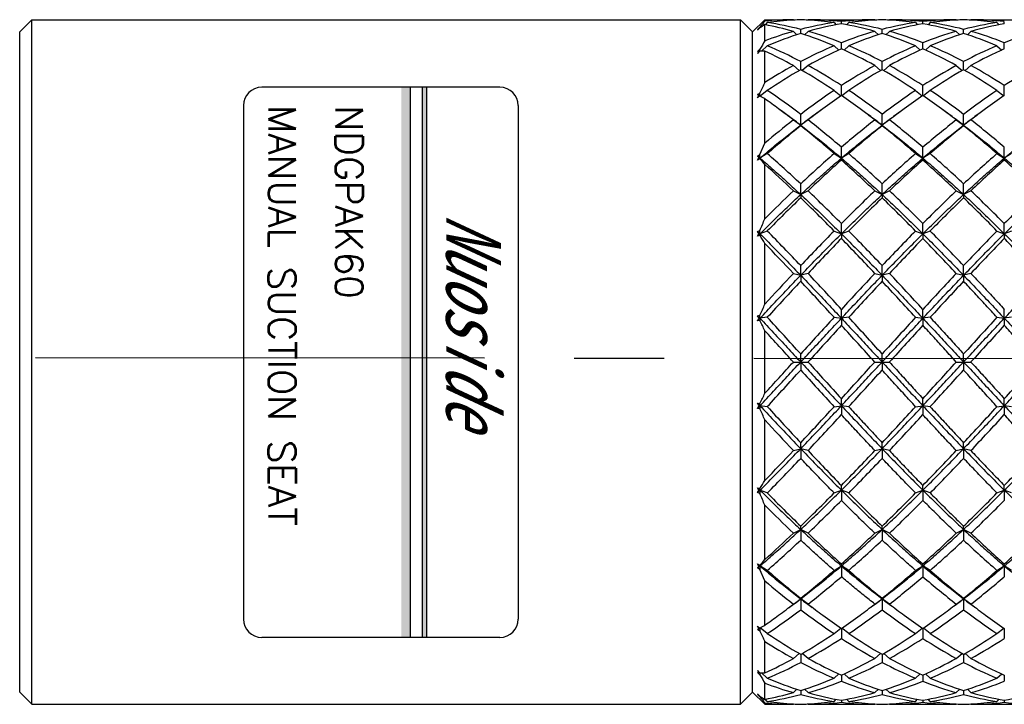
# Model space of a CAD drawing. Header units: millimetres. Extents: x 12 to 271, y 102 to 200.
# Tile 2 of 13: x 113 to 154, y 127 to 155. Entities that reach past the tile are written whole.
import ezdxf

# ---------------------------------------------------------------- set-up
doc = ezdxf.new("R2010")
doc.units = ezdxf.units.MM
doc.header["$LTSCALE"] = 16.335
doc.linetypes.add('CENTER', pattern=[0.6, 0.375, -0.075, 0.075, -0.075])
doc.layers.get('0').update_dxf_attribs({"linetype": 'CONTINUOUS'})
doc.layers.add('CENTER', color=1, linetype='CENTER')
doc.layers.add('PLINE', color=7, linetype='CONTINUOUS')
doc.styles.add('AEH', font='SIMPLEX', dxfattribs={"bigfont": 'AE'})
doc.styles.get("Standard").update_dxf_attribs({"font": 'txt', "width": 0.8})

msp = doc.modelspace()

# ---------------------------------------------------------------- linework, layer by layer
at = {"color": 7, "linetype": 'Continuous'}
for p, q in [((113.36, 154.353), (113.86, 154.853)), ((113.36, 154.353), (113.86, 154.853)), ((113.86, 126.853), (113.86, 154.853)), ((113.86, 154.853), (142.86, 154.853)), ((113.86, 126.853), (113.86, 154.853)), ((142.86, 126.853), (142.86, 154.853)), ((143.36, 154.353), (142.86, 154.853)), ((143.36, 154.353), (143.86, 154.853)), ((143.86, 154.795), (143.86, 154.853)), ((143.86, 154.853), (145.026, 154.853)), ((145.026, 154.853), (145.042, 154.838)), ((145.626, 154.853), (145.611, 154.838)), ((145.626, 154.853), (148.36, 154.853)), ((146.993, 154.687), (146.993, 154.773)), ((148.36, 154.853), (148.375, 154.838)), ((148.96, 154.853), (148.944, 154.838)), ((148.96, 154.853), (151.693, 154.853)), ((150.326, 154.687), (150.326, 154.773)), ((151.693, 154.853), (151.708, 154.838)), ((152.293, 154.853), (152.278, 154.838)), ((152.293, 154.853), (155.026, 154.853)), ((153.66, 154.687), (153.66, 154.773)), ((113.36, 127.353), (113.36, 154.353)), ((143.36, 127.353), (143.36, 154.353)), ((143.56, 154.45), (143.66, 154.549)), ((143.66, 154.521), (143.56, 154.422)), ((143.61, 154.486), (143.617, 154.478)), ((143.66, 154.53), (143.66, 154.549)), ((143.66, 154.521), (143.66, 154.53)), ((143.86, 153.988), (143.86, 154.651)), ((143.96, 154.734), (143.874, 154.648)), ((145.026, 154.376), (145.171, 154.237)), ((145.326, 154.287), (145.326, 154.458)), ((145.626, 154.376), (145.482, 154.237)), ((146.693, 154.734), (146.78, 154.647)), ((147.293, 154.734), (147.206, 154.647)), ((148.36, 154.376), (148.504, 154.237)), ((148.66, 154.287), (148.66, 154.458)), ((148.96, 154.376), (148.815, 154.237)), ((150.026, 154.734), (150.113, 154.647)), ((150.626, 154.734), (150.54, 154.647)), ((151.693, 154.376), (151.837, 154.237)), ((151.993, 154.287), (151.993, 154.458)), ((152.293, 154.376), (152.149, 154.237)), ((153.36, 154.734), (153.446, 154.647)), ((143.56, 153.551), (143.66, 153.644)), ((143.66, 153.561), (143.56, 153.469)), ((143.61, 153.557), (143.632, 153.536)), ((143.66, 153.577), (143.66, 153.644)), ((143.66, 153.561), (143.66, 153.577)), ((143.96, 153.788), (143.718, 153.565)), ((143.86, 152.286), (143.86, 153.567)), ((146.693, 153.788), (146.886, 153.609)), ((146.993, 153.658), (146.993, 153.91)), ((147.293, 153.788), (147.1, 153.609)), ((150.026, 153.788), (150.22, 153.609)), ((150.326, 153.658), (150.326, 153.91)), ((150.626, 153.788), (150.433, 153.609)), ((153.36, 153.788), (153.553, 153.609)), ((153.66, 153.658), (153.66, 153.91)), ((145.026, 152.978), (145.263, 152.772)), ((145.326, 152.809), (145.326, 153.139)), ((145.626, 152.978), (145.389, 152.772)), ((148.36, 152.978), (148.597, 152.772)), ((148.66, 152.809), (148.66, 153.139)), ((148.96, 152.978), (148.723, 152.772)), ((151.693, 152.978), (151.93, 152.772)), ((151.993, 152.809), (151.993, 153.139)), ((152.293, 152.978), (152.056, 152.772)), ((143.96, 151.96), (143.669, 151.73)), ((146.693, 151.96), (146.97, 151.74)), ((146.993, 151.756), (146.993, 152.158)), ((147.293, 151.96), (147.016, 151.74)), ((150.026, 151.96), (150.303, 151.74)), ((150.326, 151.756), (150.326, 152.158)), ((150.626, 151.96), (150.349, 151.74)), ((153.36, 151.96), (153.637, 151.74)), ((153.66, 151.756), (153.66, 152.158)), ((143.56, 151.787), (143.66, 151.867)), ((143.56, 151.656), (143.61, 151.762)), ((143.66, 151.735), (143.56, 151.656)), ((143.61, 151.762), (143.651, 151.729)), ((143.66, 151.735), (143.66, 151.867)), ((143.665, 151.732), (143.66, 151.735)), ((143.86, 149.805), (143.86, 151.617)), ((144.641, 151.05), (144.423, 151.211)), ((146.23, 151.211), (146.012, 151.05)), ((147.974, 151.05), (147.756, 151.211)), ((149.563, 151.211), (149.345, 151.05)), ((151.308, 151.05), (151.09, 151.211)), ((152.896, 151.211), (152.678, 151.05)), ((144.86, 150.889), (144.641, 151.05)), ((145.026, 150.753), (145.326, 150.541)), ((145.326, 150.541), (145.326, 150.983)), ((145.626, 150.753), (145.326, 150.541)), ((146.012, 151.05), (145.792, 150.889)), ((148.194, 150.889), (147.974, 151.05)), ((148.36, 150.753), (148.66, 150.541)), ((148.66, 150.541), (148.66, 150.983)), ((148.96, 150.753), (148.66, 150.541)), ((149.345, 151.05), (149.126, 150.889)), ((151.527, 150.889), (151.308, 151.05)), ((151.693, 150.753), (151.993, 150.541)), ((151.993, 150.541), (151.993, 150.983)), ((152.293, 150.753), (151.993, 150.541)), ((152.678, 151.05), (152.459, 150.889)), ((145.326, 150.541), (145.326, 150.517)), ((148.66, 150.541), (148.66, 150.517)), ((151.993, 150.541), (151.993, 150.517)), ((143.66, 149.34), (143.86, 149.805)), ((146.993, 149.193), (146.993, 149.635)), ((150.326, 149.193), (150.326, 149.635)), ((153.66, 149.193), (153.66, 149.635)), ((143.56, 149.278), (143.66, 149.34)), ((143.56, 149.108), (143.61, 149.224)), ((143.66, 149.168), (143.56, 149.108)), ((143.61, 149.224), (143.66, 149.193)), ((143.96, 149.376), (143.66, 149.193)), ((143.66, 149.193), (143.66, 149.34)), ((143.66, 149.193), (143.66, 149.168)), ((146.693, 149.376), (146.993, 149.193)), ((147.293, 149.376), (146.993, 149.193)), ((146.993, 149.193), (146.993, 149.112)), ((150.026, 149.376), (150.326, 149.193)), ((150.626, 149.376), (150.326, 149.193)), ((150.326, 149.193), (150.326, 149.112)), ((153.36, 149.376), (153.66, 149.193)), ((153.96, 149.376), (153.66, 149.193)), ((153.66, 149.193), (153.66, 149.112)), ((143.86, 146.715), (143.86, 148.933)), ((145.326, 147.703), (145.326, 148.137)), ((148.66, 147.703), (148.66, 148.137)), ((151.993, 147.703), (151.993, 148.137)), ((145.026, 147.853), (145.326, 147.703)), ((145.626, 147.853), (145.326, 147.703)), ((145.326, 147.703), (145.326, 147.566)), ((148.36, 147.853), (148.66, 147.703)), ((148.96, 147.853), (148.66, 147.703)), ((148.66, 147.703), (148.66, 147.566)), ((151.693, 147.853), (151.993, 147.703)), ((152.293, 147.853), (151.993, 147.703)), ((151.993, 147.703), (151.993, 147.566)), ((146.993, 146.096), (146.993, 146.514)), ((150.326, 146.096), (150.326, 146.514)), ((153.66, 146.096), (153.66, 146.514)), ((143.56, 146.195), (143.66, 146.234)), ((143.56, 146.195), (143.66, 146.096)), ((143.56, 145.996), (143.61, 146.115)), ((143.56, 145.996), (143.66, 146.096)), ((143.66, 146.034), (143.56, 145.996)), ((143.61, 146.115), (143.66, 146.096)), ((143.66, 146.096), (143.66, 146.234)), ((143.96, 146.211), (143.66, 146.096)), ((143.66, 146.096), (143.66, 146.034)), ((146.693, 146.211), (146.993, 146.096)), ((147.293, 146.211), (146.993, 146.096)), ((146.993, 146.096), (146.993, 145.905)), ((150.026, 146.211), (150.326, 146.096)), ((150.626, 146.211), (150.326, 146.096)), ((150.326, 146.096), (150.326, 145.905)), ((153.36, 146.211), (153.66, 146.096)), ((153.96, 146.211), (153.66, 146.096)), ((153.66, 146.096), (153.66, 145.905)), ((143.86, 143.224), (143.86, 145.699)), ((145.326, 144.399), (145.326, 144.794)), ((148.66, 144.399), (148.66, 144.794)), ((151.993, 144.399), (151.993, 144.794)), ((145.026, 144.477), (145.326, 144.399)), ((145.626, 144.477), (145.326, 144.399)), ((145.326, 144.399), (145.326, 144.157)), ((148.36, 144.477), (148.66, 144.399)), ((148.96, 144.477), (148.66, 144.399)), ((148.66, 144.399), (148.66, 144.157)), ((151.693, 144.477), (151.993, 144.399)), ((152.293, 144.477), (151.993, 144.399)), ((151.993, 144.399), (151.993, 144.157)), ((143.56, 142.748), (143.66, 142.762)), ((143.56, 142.748), (143.66, 142.641)), ((143.66, 142.641), (143.66, 142.762)), ((143.96, 142.681), (143.66, 142.641)), ((146.693, 142.681), (146.993, 142.641)), ((146.993, 142.641), (146.993, 143.007)), ((147.293, 142.681), (146.993, 142.641)), ((150.026, 142.681), (150.326, 142.641)), ((150.326, 142.641), (150.326, 143.007)), ((150.626, 142.681), (150.326, 142.641)), ((153.36, 142.681), (153.66, 142.641)), ((153.66, 142.641), (153.66, 143.007)), ((153.96, 142.681), (153.66, 142.641)), ((143.56, 142.535), (143.66, 142.641)), ((143.66, 142.547), (143.56, 142.535)), ((143.61, 142.648), (143.66, 142.641)), ((143.66, 142.641), (143.66, 142.547)), ((146.993, 142.641), (146.993, 142.353)), ((150.326, 142.641), (150.326, 142.353)), ((153.66, 142.641), (153.66, 142.353)), ((143.86, 139.572), (143.86, 142.134)), ((145.326, 140.853), (145.326, 141.183)), ((148.66, 140.853), (148.66, 141.183)), ((151.993, 140.853), (151.993, 141.183)), ((145.026, 140.853), (145.626, 140.853)), ((145.326, 140.853), (145.326, 140.523)), ((148.36, 140.853), (148.96, 140.853)), ((148.66, 140.853), (148.66, 140.523)), ((151.693, 140.853), (152.293, 140.853)), ((151.993, 140.853), (151.993, 140.523)), ((143.56, 139.172), (143.66, 139.16)), ((143.56, 139.172), (143.66, 139.065)), ((143.56, 138.958), (143.66, 139.065)), ((143.61, 139.059), (143.66, 139.065)), ((143.66, 139.065), (143.66, 139.16)), ((143.96, 139.026), (143.66, 139.065)), ((143.66, 139.065), (143.66, 138.945)), ((146.693, 139.026), (146.993, 139.065)), ((146.993, 139.065), (146.993, 139.353)), ((147.293, 139.026), (146.993, 139.065)), ((146.993, 139.065), (146.993, 138.699)), ((150.026, 139.026), (150.326, 139.065)), ((150.326, 139.065), (150.326, 139.353)), ((150.626, 139.026), (150.326, 139.065)), ((150.326, 139.065), (150.326, 138.699)), ((153.36, 139.026), (153.66, 139.065)), ((153.66, 139.065), (153.66, 139.353)), ((153.96, 139.026), (153.66, 139.065)), ((153.66, 139.065), (153.66, 138.699)), ((143.66, 138.945), (143.56, 138.958)), ((143.86, 136.008), (143.86, 138.482)), ((145.326, 137.307), (145.326, 137.549)), ((148.66, 137.307), (148.66, 137.549)), ((151.993, 137.307), (151.993, 137.549)), ((145.026, 137.23), (145.326, 137.307)), ((145.626, 137.23), (145.326, 137.307)), ((145.326, 137.307), (145.326, 136.912)), ((148.36, 137.23), (148.66, 137.307)), ((148.96, 137.23), (148.66, 137.307)), ((148.66, 137.307), (148.66, 136.912)), ((151.693, 137.23), (151.993, 137.307)), ((152.293, 137.23), (151.993, 137.307)), ((151.993, 137.307), (151.993, 136.912)), ((143.56, 135.71), (143.66, 135.673)), ((143.56, 135.71), (143.66, 135.611)), ((143.61, 135.591), (143.56, 135.71)), ((143.56, 135.511), (143.66, 135.611)), ((143.66, 135.472), (143.56, 135.511)), ((143.61, 135.591), (143.66, 135.611)), ((143.66, 135.611), (143.66, 135.673)), ((143.96, 135.496), (143.66, 135.611)), ((143.66, 135.611), (143.66, 135.472)), ((146.693, 135.496), (146.993, 135.611)), ((146.993, 135.611), (146.993, 135.802)), ((147.293, 135.496), (146.993, 135.611)), ((146.993, 135.611), (146.993, 135.192)), ((150.026, 135.496), (150.326, 135.611)), ((150.326, 135.611), (150.326, 135.802)), ((150.626, 135.496), (150.326, 135.611)), ((150.326, 135.611), (150.326, 135.192)), ((153.36, 135.496), (153.66, 135.611)), ((153.66, 135.611), (153.66, 135.802)), ((153.96, 135.496), (153.66, 135.611)), ((153.66, 135.611), (153.66, 135.192)), ((143.86, 132.773), (143.86, 134.992)), ((145.026, 133.853), (145.326, 134.003)), ((145.326, 134.003), (145.326, 134.141)), ((145.626, 133.853), (145.326, 134.003)), ((145.326, 134.003), (145.326, 133.57)), ((148.36, 133.853), (148.66, 134.003)), ((148.66, 134.003), (148.66, 134.141)), ((148.96, 133.853), (148.66, 134.003)), ((148.66, 134.003), (148.66, 133.57)), ((151.693, 133.853), (151.993, 134.003)), ((151.993, 134.003), (151.993, 134.141)), ((152.293, 133.853), (151.993, 134.003)), ((151.993, 134.003), (151.993, 133.57)), ((143.56, 132.599), (143.66, 132.539)), ((143.61, 132.483), (143.56, 132.599)), ((146.993, 132.513), (146.993, 132.595)), ((150.326, 132.513), (150.326, 132.595)), ((153.66, 132.513), (153.66, 132.595)), ((143.66, 132.367), (143.56, 132.428)), ((143.61, 132.483), (143.66, 132.513)), ((143.66, 132.513), (143.66, 132.539)), ((143.96, 132.331), (143.66, 132.513)), ((143.66, 132.513), (143.66, 132.367)), ((143.86, 131.901), (143.66, 132.367)), ((146.693, 132.331), (146.993, 132.513)), ((147.293, 132.331), (146.993, 132.513)), ((146.993, 132.513), (146.993, 132.071)), ((150.026, 132.331), (150.326, 132.513)), ((150.626, 132.331), (150.326, 132.513)), ((150.326, 132.513), (150.326, 132.071)), ((153.36, 132.331), (153.66, 132.513)), ((153.96, 132.331), (153.66, 132.513)), ((153.66, 132.513), (153.66, 132.071)), ((143.86, 130.089), (143.86, 131.901)), ((145.026, 130.954), (145.326, 131.166)), ((145.326, 131.166), (145.326, 131.19)), ((145.626, 130.954), (145.326, 131.166)), ((145.326, 131.166), (145.326, 130.723)), ((148.36, 130.954), (148.66, 131.166)), ((148.66, 131.166), (148.66, 131.19)), ((148.96, 130.954), (148.66, 131.166)), ((148.66, 131.166), (148.66, 130.723)), ((151.693, 130.954), (151.993, 131.166)), ((151.993, 131.166), (151.993, 131.19)), ((152.293, 130.954), (151.993, 131.166)), ((151.993, 131.166), (151.993, 130.723)), ((143.56, 130.05), (143.66, 129.971)), ((143.61, 129.945), (143.56, 130.05)), ((143.66, 129.839), (143.56, 129.919)), ((143.61, 129.945), (143.651, 129.978)), ((143.66, 129.971), (143.665, 129.974)), ((143.66, 129.971), (143.66, 129.839)), ((143.96, 129.746), (143.669, 129.977)), ((146.693, 129.746), (146.97, 129.966)), ((146.993, 129.95), (146.993, 129.549)), ((147.293, 129.746), (147.016, 129.966)), ((150.026, 129.746), (150.303, 129.966)), ((150.326, 129.95), (150.326, 129.549)), ((150.626, 129.746), (150.349, 129.966)), ((153.36, 129.746), (153.637, 129.966)), ((153.66, 129.95), (153.66, 129.549)), ((143.86, 128.139), (143.86, 129.42)), ((145.026, 128.729), (145.263, 128.934)), ((145.326, 128.897), (145.326, 128.567)), ((145.626, 128.729), (145.389, 128.934)), ((148.36, 128.729), (148.597, 128.934)), ((148.66, 128.897), (148.66, 128.567)), ((148.96, 128.729), (148.723, 128.934)), ((151.693, 128.729), (151.93, 128.934)), ((151.993, 128.897), (151.993, 128.567)), ((152.293, 128.729), (152.056, 128.934)), ((143.56, 128.238), (143.66, 128.146)), ((143.66, 128.063), (143.56, 128.155)), ((143.61, 128.15), (143.632, 128.171)), ((143.66, 128.146), (143.66, 128.129)), ((143.66, 128.129), (143.66, 128.063)), ((143.96, 127.919), (143.718, 128.142)), ((146.693, 127.919), (146.886, 128.098)), ((146.993, 128.049), (146.993, 127.796)), ((147.293, 127.919), (147.1, 128.098)), ((150.026, 127.919), (150.22, 128.098)), ((150.326, 128.049), (150.326, 127.796)), ((150.626, 127.919), (150.433, 128.098)), ((153.36, 127.919), (153.553, 128.098)), ((153.66, 128.049), (153.66, 127.796)), ((113.36, 127.353), (113.86, 126.853)), ((113.36, 127.353), (113.86, 126.853)), ((143.36, 127.353), (142.86, 126.853)), ((143.36, 127.353), (143.86, 126.853)), ((143.86, 127.056), (143.86, 127.719)), ((145.026, 127.33), (145.171, 127.47)), ((145.326, 127.419), (145.326, 127.249)), ((145.626, 127.33), (145.482, 127.47)), ((148.36, 127.33), (148.504, 127.47)), ((148.66, 127.419), (148.66, 127.249)), ((148.96, 127.33), (148.815, 127.47)), ((151.693, 127.33), (151.837, 127.47)), ((151.993, 127.419), (151.993, 127.249)), ((152.293, 127.33), (152.149, 127.47)), ((143.56, 127.285), (143.66, 127.186)), ((143.66, 127.158), (143.56, 127.257)), ((143.61, 127.221), (143.617, 127.228)), ((143.66, 127.186), (143.66, 127.158)), ((143.96, 126.973), (143.874, 127.058)), ((146.693, 126.973), (146.78, 127.059)), ((146.993, 127.02), (146.993, 126.934)), ((147.293, 126.973), (147.206, 127.059)), ((150.026, 126.973), (150.113, 127.059)), ((150.326, 127.02), (150.326, 126.934)), ((150.626, 126.973), (150.54, 127.059)), ((153.36, 126.973), (153.446, 127.059)), ((153.66, 127.02), (153.66, 126.934)), ((113.86, 126.853), (142.86, 126.853)), ((143.86, 126.853), (143.86, 126.912)), ((143.86, 126.853), (145.026, 126.853)), ((145.026, 126.853), (145.042, 126.869)), ((145.626, 126.853), (145.611, 126.869)), ((145.626, 126.853), (148.36, 126.853)), ((148.36, 126.853), (148.375, 126.869)), ((148.96, 126.853), (148.944, 126.869)), ((148.96, 126.853), (151.693, 126.853)), ((151.693, 126.853), (151.708, 126.869)), ((152.293, 126.853), (152.278, 126.869)), ((152.293, 126.853), (155.026, 126.853))]:
    msp.add_line(p, q, dxfattribs=at)
for centre, radius, start, end in [((153.78, 146.512), 12.924, 140.1414, 141.5457), ((145.028, 143.208), 11.645, 90.007, 95.7568), ((145.637, 143.073), 11.781, 92.9707, 98.188), ((145.627, 143.24), 11.613, 91.4847, 92.9629), ((145.025, 143.24), 11.613, 87.0371, 88.5153), ((145.624, 143.184), 11.67, 83.2632, 89.9888), ((145.015, 143.073), 11.781, 81.812, 87.0293), ((148.362, 143.184), 11.67, 90.0112, 96.7368), ((148.971, 143.073), 11.781, 92.9707, 98.188), ((148.961, 143.24), 11.613, 91.4847, 92.9629), ((148.359, 143.24), 11.613, 87.0371, 88.5153), ((148.349, 143.073), 11.781, 81.812, 87.0293), ((148.957, 143.184), 11.67, 83.2632, 89.9888), ((151.695, 143.184), 11.67, 90.0112, 96.7368), ((152.304, 143.073), 11.781, 92.9707, 98.188), ((152.294, 143.24), 11.613, 91.4847, 92.9629), ((151.692, 143.24), 11.613, 87.0371, 88.5153), ((151.682, 143.073), 11.781, 81.812, 87.0293), ((152.291, 143.184), 11.67, 83.2632, 89.9888), ((155.111, 145.453), 14.624, 141.8576, 142.1759), ((146.487, 150.43), 4.972, 125.3589, 126.0685), ((146.178, 150.878), 4.429, 121.5643, 124.6536), ((141.497, 142.006), 12.864, 74.0747, 79.4151), ((148.933, 140.691), 14.232, 105.9323, 110.884), ((142.172, 142.344), 12.518, 75.4043, 81.7889), ((148.481, 142.344), 12.518, 98.2111, 104.5957), ((149.134, 142.093), 12.774, 99.65, 105.939), ((141.675, 140.552), 14.377, 68.2929, 74.0497), ((144.852, 142.093), 12.774, 74.061, 80.35), ((152.311, 140.553), 14.377, 105.9503, 111.7071), ((145.505, 142.344), 12.518, 75.4043, 81.7889), ((151.814, 142.344), 12.518, 98.2111, 104.5957), ((152.468, 142.093), 12.774, 99.65, 105.939), ((145.009, 140.552), 14.377, 68.2929, 74.0497), ((148.185, 142.093), 12.774, 74.061, 80.35), ((155.644, 140.553), 14.377, 105.9503, 111.7071), ((148.839, 142.344), 12.518, 75.4043, 81.7889), ((155.147, 142.344), 12.518, 98.2111, 104.5957), ((155.801, 142.093), 12.774, 99.65, 105.939), ((148.342, 140.552), 14.377, 68.2929, 74.0497), ((158.977, 140.553), 14.377, 105.9503, 111.7071), ((176.741, 134.644), 38.15, 149.5318, 150.1295), ((149.728, 140.125), 14.831, 107.2658, 112.8896), ((140.924, 140.125), 14.831, 67.1104, 72.7342), ((153.062, 140.125), 14.831, 107.2658, 112.8896), ((144.258, 140.125), 14.831, 67.1104, 72.7341), ((156.395, 140.125), 14.831, 107.2658, 112.8896), ((147.591, 140.125), 14.831, 67.1104, 72.7341), ((143.838, 151.215), 2.353, 95.5611, 96.7856), ((181.085, 132.147), 43.16, 150.2614, 150.3955), ((143.832, 151.29), 2.277, 89.2974, 94.3332), ((136.171, 136.905), 18.35, 61.1462, 65.2286), ((137.184, 137.742), 17.418, 62.1296, 67.1071), ((153.469, 137.742), 17.418, 112.8929, 117.8704), ((154.371, 137.119), 18.11, 114.0425, 118.8735), ((139.615, 137.119), 18.11, 61.1265, 65.9575), ((140.517, 137.742), 17.418, 62.1296, 67.1071), ((156.802, 137.742), 17.418, 112.8929, 117.8704), ((157.705, 137.119), 18.11, 114.0425, 118.8735), ((142.948, 137.119), 18.11, 61.1264, 65.9575), ((143.851, 137.742), 17.418, 62.1296, 67.1071), ((160.135, 137.742), 17.418, 112.8929, 117.8704), ((161.038, 137.119), 18.11, 114.0425, 118.8735), ((155.45, 134.058), 21.602, 118.8524, 122.45), ((156.73, 132.931), 22.917, 119.8414, 123.8649), ((133.923, 132.931), 22.917, 56.1351, 60.1586), ((135.042, 133.782), 21.921, 56.9623, 61.1287), ((158.944, 133.782), 21.92, 118.8713, 123.0377), ((160.063, 132.931), 22.917, 119.8414, 123.8649), ((137.256, 132.931), 22.917, 56.1351, 60.1586), ((138.375, 133.781), 21.921, 56.9623, 61.1286), ((162.277, 133.782), 21.92, 118.8713, 123.0377), ((163.396, 132.931), 22.917, 119.8414, 123.8649), ((140.589, 132.931), 22.917, 56.1351, 60.1586), ((141.709, 133.782), 21.921, 56.9623, 61.1287), ((165.61, 133.782), 21.92, 118.8713, 123.0377), ((267.036, 93.242), 136.597, 154.38959, 154.58436), ((128.177, 128.438), 28.326, 52.7414, 56.14), ((162.475, 128.438), 28.326, 123.86, 127.2586), ((131.511, 128.439), 28.326, 52.7414, 56.14), ((165.809, 128.438), 28.326, 123.86, 127.2586), ((134.844, 128.438), 28.326, 52.7414, 56.14), ((169.142, 128.438), 28.326, 123.86, 127.2586), ((142.187, 149.034), 3.077, 62.4568, 63.502), ((142.052, 148.786), 3.359, 57.439, 61.2945), ((127.303, 128.078), 28.778, 53.4953, 54.8785), ((163.351, 128.071), 28.785, 124.6302, 126.4982), ((130.636, 128.072), 28.784, 53.5018, 55.3699), ((166.684, 128.071), 28.785, 124.6302, 126.4982), ((133.969, 128.071), 28.785, 53.5018, 55.3698), ((170.017, 128.071), 28.785, 124.6302, 126.4982), ((125.886, 126.155), 31.167, 52.1128, 53.505), ((165.057, 125.772), 31.648, 126.5056, 127.8767), ((128.929, 125.772), 31.648, 52.1233, 53.4944), ((168.39, 125.772), 31.648, 126.5056, 127.8767), ((132.262, 125.772), 31.648, 52.1233, 53.4944), ((171.724, 125.772), 31.648, 126.5056, 127.8767), ((167.593, 121.77), 36.732, 127.9049, 130.2492), ((125.977, 125.115), 31.951, 52.7279, 53.7706), ((164.676, 125.115), 31.951, 126.2294, 127.2721), ((122.663, 121.275), 37.367, 49.3735, 52.0807), ((171.323, 121.275), 37.366, 127.9193, 130.6265), ((129.31, 125.115), 31.951, 52.7279, 53.7706), ((168.009, 125.115), 31.951, 126.2294, 127.2721), ((125.996, 121.275), 37.367, 49.3735, 52.0807), ((174.656, 121.275), 37.366, 127.9193, 130.6265), ((132.643, 125.115), 31.951, 52.7279, 53.7706), ((171.343, 125.115), 31.951, 126.2294, 127.2721), ((129.329, 121.275), 37.367, 49.3735, 52.0807), ((169.861, 119.737), 39.361, 128.5584, 131.1501), ((120.792, 119.737), 39.362, 48.85, 51.4416), ((173.194, 119.737), 39.361, 128.5584, 131.1501), ((124.125, 119.737), 39.362, 48.85, 51.4416), ((176.527, 119.737), 39.361, 128.5584, 131.1501), ((127.459, 119.737), 39.361, 48.8499, 51.4416), ((115.229, 115.889), 43.789, 49.5142, 49.686), ((138.317, 144.433), 7.139, 42.1489, 42.7436), ((172.602, 115.289), 44.578, 130.4858, 130.655), ((137.693, 143.879), 7.973, 39.3356, 41.5513), ((110.811, 111.437), 50.38, 46.757, 48.855), ((179.842, 111.437), 50.381, 131.145, 133.243), ((182.427, 109.265), 53.323, 131.645, 133.6414), ((111.56, 109.265), 53.322, 46.3586, 48.355), ((114.145, 111.437), 50.38, 46.757, 48.855), ((183.175, 111.437), 50.381, 131.145, 133.243), ((185.76, 109.265), 53.323, 131.645, 133.6414), ((114.893, 109.265), 53.322, 46.3586, 48.355), ((117.478, 111.437), 50.38, 46.757, 48.855), ((186.509, 111.437), 50.381, 131.145, 133.243), ((189.094, 109.265), 53.323, 131.645, 133.6414), ((118.226, 109.265), 53.323, 46.3586, 48.355), ((107.518, 108.506), 54.361, 46.3704, 48.0461), ((192.448, 98.102), 68.731, 133.62703, 134.98612), ((197.376, 93.695), 74.909, 134.01507, 135.48705), ((93.276, 93.694), 74.91, 44.51296, 45.98492), ((97.183, 97.049), 70.198, 44.8009, 46.36269), ((196.802, 97.05), 70.197, 133.63729, 135.19911), ((200.71, 93.695), 74.909, 134.01507, 135.48705), ((96.608, 93.693), 74.91, 44.51297, 45.98492), ((100.517, 97.05), 70.198, 44.8009, 46.3627), ((200.135, 97.05), 70.197, 133.63729, 135.19911), ((204.043, 93.695), 74.909, 134.01507, 135.48705), ((99.942, 93.694), 74.91, 44.51297, 45.98492), ((103.85, 97.05), 70.198, 44.8009, 46.3627), ((203.468, 97.05), 70.197, 133.63729, 135.19911), ((34.471, 191.989), 118.388, 337.26417, 337.51594), ((129.996, 137.674), 16.019, 31.8004, 32.1382), ((128.557, 136.793), 17.706, 30.1986, 31.4615), ((69.774, 73.268), 104.039, 43.43203, 44.51602), ((220.88, 73.266), 104.042, 135.48399, 136.56796), ((227.885, 67.113), 112.923, 135.7535, 136.75637), ((66.103, 67.115), 112.92, 43.24361, 44.24651), ((73.108, 73.269), 104.038, 43.43202, 44.51603), ((224.214, 73.266), 104.042, 135.48399, 136.56796), ((231.218, 67.113), 112.923, 135.7535, 136.75637), ((69.437, 67.115), 112.92, 43.24361, 44.24651), ((76.441, 73.268), 104.039, 43.43203, 44.51602), ((227.547, 73.266), 104.042, 135.48399, 136.56796), ((234.552, 67.113), 112.923, 135.7535, 136.75637), ((60.403, 64.865), 116.186, 43.25234, 44.08556), ((269.342, 27.517), 170.687, 136.74641, 137.32101), ((16.337, 22.872), 177.492, 42.59778, 43.24561), ((277.644, 22.877), 177.485, 136.75438, 137.40223), ((19.672, 22.873), 177.49, 42.59777, 43.24561), ((280.977, 22.877), 177.485, 136.75438, 137.40223), ((292.406, 6.647), 201.35, 136.92595, 137.49846), ((-1.758, 6.643), 201.355, 42.50155, 43.07405), ((295.74, 6.647), 201.35, 136.92595, 137.49846), ((1.573, 6.641), 201.358, 42.50155, 43.07404), ((299.073, 6.647), 201.35, 136.92595, 137.49846), ((86.876, 167.606), 61.981, 336.36982, 336.8354), ((115.49, 128.664), 31.405, 26.4409, 26.645), ((-217.318, -188.399), 490.036, 42.26549, 42.50254), ((508.007, -188.432), 490.085, 137.49748, 137.7345), ((-213.978, -188.392), 490.026, 42.26549, 42.50254), ((511.341, -188.432), 490.085, 137.49748, 137.7345), ((514.674, -188.432), 490.085, 137.49748, 137.7345), ((91.907, 165.405), 56.489, 336.1175, 336.243), ((112.861, 127.368), 34.336, 25.471, 26.2364), ((668.651, -334.357), 706.668, 137.577786, 137.742304), ((-374.589, -334.288), 706.565, 42.257684, 42.422226), ((671.984, -334.357), 706.668, 137.577786, 137.742304), ((675.317, -334.357), 706.668, 137.577786, 137.742304), ((-467.944, -416.226), 828.293, 42.26516, 42.385015), ((-467.991, 697.975), 828.357, 317.61499, 317.734835), ((668.582, 616.001), 706.575, 222.257685, 222.422225), ((-374.665, 616.063), 706.668, 317.577786, 317.742304), ((-371.331, 616.063), 706.668, 317.577786, 317.742304), ((-367.998, 616.063), 706.668, 317.577786, 317.742304), ((-217.355, 470.139), 490.085, 317.49748, 317.7345), ((507.986, 470.119), 490.056, 222.26549, 222.50253), ((-214.021, 470.139), 490.085, 317.49748, 317.7345), ((-210.688, 470.139), 490.085, 317.49748, 317.7345), ((112.675, 154.429), 34.543, 333.7656, 334.5264), ((91.907, 116.302), 56.489, 23.757, 23.8825), ((115.49, 153.042), 31.405, 333.355, 333.5591), ((87.211, 114.246), 61.615, 23.16303, 23.63137), ((292.413, 275.066), 201.358, 222.50155, 223.07404), ((-1.754, 275.06), 201.35, 316.92595, 317.49846), ((16.342, 258.83), 177.485, 316.75438, 317.40223), ((1.58, 275.06), 201.35, 316.92595, 317.49846), ((19.675, 258.83), 177.485, 316.75438, 317.40223), ((4.913, 275.06), 201.35, 316.92595, 317.49846), ((23.009, 258.83), 177.485, 316.75438, 317.40223), ((269.344, 254.191), 170.69, 222.679, 223.25358), ((60.402, 216.843), 116.187, 315.91444, 316.74765), ((227.883, 214.591), 112.92, 223.24361, 224.24651), ((66.101, 214.594), 112.923, 315.7535, 316.75637), ((69.434, 214.594), 112.923, 315.7535, 316.75637), ((72.768, 214.594), 112.923, 315.7535, 316.75637), ((69.772, 208.44), 104.042, 315.48399, 316.56796), ((73.106, 208.44), 104.042, 315.48399, 316.56796), ((76.439, 208.44), 104.042, 315.48399, 316.56796), ((128.454, 144.975), 17.825, 328.5422, 329.7966), ((129.996, 144.033), 16.019, 327.8618, 328.1996), ((35.305, 90.065), 117.484, 22.48296, 22.73667), ((197.377, 188.013), 74.91, 224.51297, 225.98492), ((93.276, 188.012), 74.909, 314.01507, 315.48705), ((200.711, 188.013), 74.911, 224.51297, 225.98491), ((96.61, 188.012), 74.909, 314.01507, 315.48705), ((99.943, 188.012), 74.909, 314.01507, 315.48705), ((97.184, 184.656), 70.197, 313.63729, 315.19911), ((100.518, 184.656), 70.197, 313.63729, 315.19911), ((103.851, 184.656), 70.197, 313.63729, 315.19911), ((192.449, 183.605), 68.732, 225.01389, 226.37296), ((107.517, 173.201), 54.361, 311.9539, 313.6296), ((182.426, 172.441), 53.322, 226.3586, 228.355), ((111.559, 172.442), 53.323, 311.645, 313.6414), ((185.76, 172.441), 53.322, 226.3586, 228.355), ((114.892, 172.442), 53.323, 311.645, 313.6414), ((189.093, 172.441), 53.322, 226.3586, 228.355), ((118.226, 172.442), 53.323, 311.645, 313.6414), ((110.811, 170.27), 50.381, 311.145, 313.243), ((114.144, 170.27), 50.381, 311.145, 313.243), ((117.477, 170.27), 50.381, 311.145, 313.243), ((186.508, 170.269), 50.38, 226.757, 228.855), ((172.602, 166.418), 44.578, 229.345, 229.5142), ((137.647, 137.866), 8.033, 318.4559, 320.655), ((115.229, 165.818), 43.789, 310.314, 310.4858), ((138.317, 137.273), 7.139, 317.2564, 317.8511), ((169.861, 161.97), 39.362, 228.85, 231.4416), ((120.792, 161.969), 39.361, 308.5584, 311.1501), ((173.195, 161.97), 39.362, 228.85, 231.4416), ((124.125, 161.969), 39.361, 308.5584, 311.1501), ((176.528, 161.97), 39.362, 228.85, 231.4416), ((127.459, 161.969), 39.361, 308.5584, 311.1501), ((167.593, 159.937), 36.733, 229.7508, 232.0951), ((122.663, 160.431), 37.366, 307.9193, 310.6265), ((125.996, 160.431), 37.366, 307.9193, 310.6265), ((174.657, 160.432), 37.367, 229.3735, 232.0807), ((129.33, 160.431), 37.366, 307.9193, 310.6265), ((125.977, 156.591), 31.951, 306.2294, 307.2721), ((164.676, 156.591), 31.951, 232.7279, 233.7706), ((129.31, 156.591), 31.951, 306.2294, 307.2721), ((168.009, 156.591), 31.951, 232.7279, 233.7706), ((132.643, 156.591), 31.951, 306.2294, 307.2721), ((171.343, 156.591), 31.951, 232.7279, 233.7706), ((128.177, 153.268), 28.326, 303.86, 307.2586), ((125.886, 155.552), 31.168, 306.495, 307.8872), ((162.475, 153.268), 28.326, 232.7414, 236.14), ((165.057, 155.935), 31.648, 232.1233, 233.4944), ((131.511, 153.268), 28.326, 303.86, 307.2586), ((128.929, 155.935), 31.648, 306.5056, 307.8767), ((165.808, 153.268), 28.326, 232.7414, 236.14), ((168.39, 155.935), 31.648, 232.1233, 233.4944), ((134.844, 153.268), 28.326, 303.86, 307.2586), ((132.262, 155.935), 31.648, 306.5056, 307.8767), ((169.142, 153.268), 28.326, 232.7414, 236.14), ((171.724, 155.935), 31.648, 232.1233, 233.4944), ((127.303, 153.628), 28.778, 305.1215, 306.5047), ((163.35, 153.635), 28.784, 233.5018, 235.3699), ((130.635, 153.635), 28.785, 304.6302, 306.4982), ((166.684, 153.635), 28.784, 233.5018, 235.3699), ((133.969, 153.635), 28.785, 304.6302, 306.4982), ((170.017, 153.635), 28.784, 233.5018, 235.3699), ((142.187, 132.673), 3.077, 296.498, 297.5432), ((268.567, 189.194), 138.293, 205.41668, 205.60906), ((142.041, 132.939), 3.38, 298.7163, 302.5475), ((155.45, 147.649), 21.602, 237.55, 241.1475), ((156.73, 148.776), 22.917, 236.1351, 240.1586), ((133.923, 148.775), 22.917, 299.8414, 303.8649), ((135.042, 147.925), 21.92, 298.8713, 303.0377), ((158.944, 147.925), 21.921, 236.9623, 241.1287), ((160.063, 148.776), 22.917, 236.1351, 240.1586), ((137.256, 148.775), 22.917, 299.8414, 303.8649), ((138.376, 147.925), 21.92, 298.8713, 303.0377), ((162.277, 147.925), 21.921, 236.9623, 241.1287), ((163.397, 148.776), 22.917, 236.1351, 240.1586), ((140.59, 148.775), 22.917, 299.8414, 303.8649), ((141.709, 147.925), 21.92, 298.8713, 303.0377), ((136.171, 144.801), 18.35, 294.7714, 298.8538), ((137.184, 143.965), 17.418, 292.8929, 297.8704), ((153.469, 143.965), 17.418, 242.1296, 247.1071), ((154.371, 144.588), 18.11, 241.1264, 245.9576), ((139.615, 144.588), 18.11, 294.0425, 298.8735), ((140.517, 143.965), 17.418, 292.8929, 297.8704), ((156.802, 143.965), 17.418, 242.1295, 247.1072), ((157.705, 144.588), 18.11, 241.1264, 245.9576), ((142.948, 144.588), 18.11, 294.0425, 298.8735), ((143.851, 143.965), 17.418, 292.8929, 297.8704), ((160.135, 143.965), 17.418, 242.1295, 247.1071), ((161.038, 144.588), 18.11, 241.1264, 245.9576), ((181.085, 149.559), 43.16, 209.6045, 209.7386), ((143.838, 130.492), 2.353, 263.2144, 264.4389), ((143.832, 130.413), 2.274, 265.6632, 270.7073), ((176.998, 147.212), 38.446, 209.8725, 210.4656), ((149.728, 141.582), 14.831, 247.1104, 252.7341), ((140.924, 141.582), 14.831, 287.2658, 292.8896), ((141.675, 141.154), 14.377, 285.9503, 291.7071), ((152.311, 141.154), 14.377, 248.2929, 254.0497), ((153.062, 141.582), 14.831, 247.1104, 252.7341), ((144.258, 141.582), 14.831, 287.2658, 292.8896), ((145.009, 141.154), 14.377, 285.9503, 291.7071), ((155.644, 141.154), 14.377, 248.2929, 254.0497), ((156.395, 141.582), 14.831, 247.1104, 252.7341), ((147.591, 141.582), 14.831, 287.2658, 292.8896), ((148.342, 141.154), 14.377, 285.9503, 291.7071), ((148.933, 141.016), 14.232, 249.116, 254.0677), ((155.111, 136.253), 14.624, 217.8241, 218.1424), ((146.487, 131.276), 4.972, 233.9315, 234.6411), ((146.159, 130.8), 4.395, 235.336, 238.4494), ((153.86, 135.259), 13.026, 218.4591, 219.8524), ((141.497, 139.701), 12.864, 280.5849, 285.9253), ((142.172, 139.363), 12.518, 278.2111, 284.5957), ((145.637, 138.634), 11.781, 261.812, 267.0293), ((148.481, 139.363), 12.518, 255.4043, 261.7889), ((149.134, 139.613), 12.774, 254.061, 260.35), ((145.015, 138.634), 11.781, 272.9707, 278.188), ((144.852, 139.614), 12.774, 279.65, 285.939), ((145.505, 139.363), 12.518, 278.2111, 284.5957), ((148.971, 138.634), 11.781, 261.812, 267.0293), ((151.814, 139.363), 12.518, 255.4043, 261.7889), ((148.349, 138.634), 11.781, 272.9707, 278.188), ((152.468, 139.613), 12.774, 254.061, 260.35), ((148.185, 139.614), 12.774, 279.65, 285.939), ((148.839, 139.363), 12.518, 278.2111, 284.5957), ((152.304, 138.634), 11.781, 261.812, 267.0293), ((155.147, 139.363), 12.518, 255.4043, 261.7889), ((151.682, 138.634), 11.781, 272.9707, 278.188), ((155.801, 139.614), 12.774, 254.061, 260.35), ((151.518, 139.614), 12.774, 279.65, 285.939), ((145.028, 138.498), 11.645, 264.2432, 269.993), ((145.627, 138.466), 11.613, 267.0371, 268.5153), ((145.025, 138.466), 11.613, 271.4847, 272.9629), ((145.624, 138.523), 11.67, 270.0112, 276.7368), ((148.362, 138.523), 11.67, 263.2632, 269.9888), ((148.961, 138.466), 11.613, 267.0371, 268.5153), ((148.359, 138.466), 11.613, 271.4847, 272.9629), ((148.957, 138.523), 11.67, 270.0112, 276.7368), ((151.695, 138.523), 11.67, 263.2632, 269.9888), ((152.294, 138.466), 11.613, 267.0371, 268.5153), ((151.692, 138.466), 11.613, 271.4847, 272.9629), ((152.291, 138.523), 11.67, 270.0112, 276.7368), ((155.029, 138.523), 11.67, 263.2632, 269.9888)]:
    msp.add_arc(centre, radius, start, end, dxfattribs=at)
for points, start_tangent, end_tangent in [([(143.66, 149.193), (144.215, 149.659), (144.771, 150.109), (145.326, 150.541)], (0.76057, 0.649256), (0.795839, 0.605509)), ([(145.326, 150.541), (145.882, 150.109), (146.437, 149.659), (146.993, 149.193)], (0.795839, -0.605509), (0.76057, -0.649256)), ([(146.993, 149.193), (147.549, 149.659), (148.104, 150.109), (148.66, 150.541)], (0.76057, 0.649256), (0.795839, 0.605509)), ([(148.66, 150.541), (149.215, 150.109), (149.771, 149.659), (150.326, 149.193)], (0.795839, -0.605509), (0.76057, -0.649256)), ([(150.326, 149.193), (150.882, 149.659), (151.437, 150.109), (151.993, 150.541)], (0.76057, 0.649256), (0.795839, 0.605509)), ([(151.993, 150.541), (152.549, 150.109), (153.104, 149.659), (153.66, 149.193)], (0.795839, -0.605509), (0.76057, -0.649256)), ([(153.66, 149.193), (154.215, 149.659), (154.771, 150.109), (155.326, 150.541)], (0.76057, 0.649256), (0.795839, 0.605509)), ([(143.66, 149.193), (144.215, 148.711), (144.771, 148.214), (145.326, 147.703)], (0.76057, -0.649256), (0.7316, -0.681734)), ([(145.326, 147.703), (145.882, 148.214), (146.437, 148.711), (146.993, 149.193)], (0.7316, 0.681734), (0.76057, 0.649256)), ([(146.993, 149.193), (147.549, 148.711), (148.104, 148.214), (148.66, 147.703)], (0.76057, -0.649256), (0.7316, -0.681734)), ([(148.66, 147.703), (149.215, 148.214), (149.771, 148.711), (150.326, 149.193)], (0.7316, 0.681734), (0.76057, 0.649256)), ([(150.326, 149.193), (150.882, 148.711), (151.437, 148.214), (151.993, 147.703)], (0.76057, -0.649256), (0.7316, -0.681734)), ([(151.993, 147.703), (152.549, 148.214), (153.104, 148.711), (153.66, 149.193)], (0.7316, 0.681734), (0.76057, 0.649256)), ([(153.66, 149.193), (154.215, 148.711), (154.771, 148.214), (155.326, 147.703)], (0.76057, -0.649256), (0.7316, -0.681734)), ([(143.66, 146.096), (144.215, 146.643), (144.771, 147.179), (145.326, 147.703)], (0.709199, 0.705008), (0.7316, 0.681734)), ([(145.326, 147.703), (145.882, 147.179), (146.437, 146.643), (146.993, 146.096)], (0.7316, -0.681734), (0.709199, -0.705008)), ([(146.993, 146.096), (147.549, 146.643), (148.104, 147.179), (148.66, 147.703)], (0.709199, 0.705008), (0.7316, 0.681734)), ([(148.66, 147.703), (149.215, 147.179), (149.771, 146.643), (150.326, 146.096)], (0.7316, -0.681734), (0.709199, -0.705008)), ([(150.326, 146.096), (150.882, 146.643), (151.437, 147.179), (151.993, 147.703)], (0.709199, 0.705008), (0.7316, 0.681734)), ([(151.993, 147.703), (152.549, 147.179), (153.104, 146.643), (153.66, 146.096)], (0.7316, -0.681734), (0.709199, -0.705008)), ([(153.66, 146.096), (154.215, 146.643), (154.771, 147.179), (155.326, 147.703)], (0.709199, 0.705008), (0.7316, 0.681734)), ([(143.66, 146.096), (144.215, 145.539), (144.771, 144.973), (145.326, 144.399)], (0.709199, -0.705008), (0.69334, -0.72061)), ([(145.326, 144.399), (145.882, 144.973), (146.437, 145.539), (146.993, 146.096)], (0.69334, 0.72061), (0.709199, 0.705008)), ([(146.993, 146.096), (147.549, 145.539), (148.104, 144.973), (148.66, 144.399)], (0.709199, -0.705008), (0.69334, -0.72061)), ([(148.66, 144.399), (149.215, 144.973), (149.771, 145.539), (150.326, 146.096)], (0.69334, 0.72061), (0.709199, 0.705008)), ([(150.326, 146.096), (150.882, 145.539), (151.437, 144.973), (151.993, 144.399)], (0.709199, -0.705008), (0.69334, -0.72061)), ([(151.993, 144.399), (152.549, 144.973), (153.104, 145.539), (153.66, 146.096)], (0.69334, 0.72061), (0.709199, 0.705008)), ([(153.66, 146.096), (154.215, 145.539), (154.771, 144.973), (155.326, 144.399)], (0.709199, -0.705008), (0.69334, -0.72061)), ([(155.026, 144.477), (154.571, 144.958), (154.115, 145.435), (153.66, 145.905)], (-0.685505, 0.728068), (-0.698153, 0.715949)), ([(143.66, 142.641), (144.215, 143.232), (144.771, 143.819), (145.326, 144.399)], (0.683899, 0.729577), (0.69334, 0.72061)), ([(145.326, 144.399), (145.882, 143.819), (146.437, 143.232), (146.993, 142.641)], (0.69334, -0.72061), (0.683899, -0.729577)), ([(146.993, 142.641), (147.549, 143.232), (148.104, 143.819), (148.66, 144.399)], (0.683899, 0.729577), (0.69334, 0.72061)), ([(148.66, 144.399), (149.215, 143.819), (149.771, 143.232), (150.326, 142.641)], (0.69334, -0.72061), (0.683899, -0.729577)), ([(150.326, 142.641), (150.882, 143.232), (151.437, 143.819), (151.993, 144.399)], (0.683899, 0.729577), (0.69334, 0.72061)), ([(151.993, 144.399), (152.549, 143.819), (153.104, 143.232), (153.66, 142.641)], (0.69334, -0.72061), (0.683899, -0.729577)), ([(152.293, 144.477), (152.749, 143.991), (153.204, 143.5), (153.66, 143.007)], (0.685505, -0.728068), (0.677222, -0.735779)), ([(153.66, 142.641), (154.215, 143.232), (154.771, 143.819), (155.326, 144.399)], (0.683899, 0.729577), (0.69334, 0.72061)), ([(153.36, 142.681), (152.904, 143.176), (152.449, 143.668), (151.993, 144.157)], (-0.67598, 0.73692), (-0.683315, 0.730123)), ([(150.626, 142.681), (151.082, 142.183), (151.537, 141.684), (151.993, 141.183)], (0.67598, -0.73692), (0.672923, -0.739712)), ([(143.66, 142.641), (144.215, 142.047), (144.771, 141.451), (145.326, 140.853)], (0.683899, -0.729577), (0.680766, -0.732501)), ([(145.326, 140.853), (145.882, 141.451), (146.437, 142.047), (146.993, 142.641)], (0.680766, 0.732501), (0.683899, 0.729577)), ([(146.993, 142.641), (147.549, 142.047), (148.104, 141.451), (148.66, 140.853)], (0.683899, -0.729577), (0.680766, -0.732501)), ([(148.66, 140.853), (149.215, 141.451), (149.771, 142.047), (150.326, 142.641)], (0.680766, 0.732501), (0.683899, 0.729577)), ([(150.326, 142.641), (150.882, 142.047), (151.437, 141.451), (151.993, 140.853)], (0.683899, -0.729577), (0.680766, -0.732501)), ([(151.693, 140.853), (151.237, 141.354), (150.782, 141.855), (150.326, 142.353)], (-0.672821, 0.739805), (-0.674944, 0.737869)), ([(151.993, 140.853), (152.549, 141.451), (153.104, 142.047), (153.66, 142.641)], (0.680766, 0.732501), (0.683899, 0.729577)), ([(153.66, 142.641), (154.215, 142.047), (154.771, 141.451), (155.326, 140.853)], (0.683899, -0.729577), (0.680766, -0.732501)), ([(155.026, 140.853), (154.571, 141.354), (154.115, 141.854), (153.66, 142.353)], (-0.672821, 0.739805), (-0.674944, 0.737869)), ([(143.66, 139.065), (144.215, 139.659), (144.771, 140.256), (145.326, 140.853)], (0.683899, 0.729577), (0.680766, 0.732501)), ([(145.326, 140.853), (145.882, 140.256), (146.437, 139.659), (146.993, 139.065)], (0.680766, -0.732501), (0.683899, -0.729577)), ([(146.993, 139.065), (147.549, 139.659), (148.104, 140.256), (148.66, 140.853)], (0.683899, 0.729577), (0.680766, 0.732501)), ([(148.66, 140.853), (149.215, 140.256), (149.771, 139.659), (150.326, 139.065)], (0.680766, -0.732501), (0.683899, -0.729577)), ([(148.96, 140.853), (149.415, 140.352), (149.871, 139.852), (150.326, 139.353)], (0.672821, -0.739805), (0.674944, -0.737869)), ([(150.326, 139.065), (150.882, 139.659), (151.437, 140.256), (151.993, 140.853)], (0.683899, 0.729577), (0.680766, 0.732501)), ([(151.993, 140.853), (152.549, 140.256), (153.104, 139.659), (153.66, 139.065)], (0.680766, -0.732501), (0.683899, -0.729577)), ([(152.293, 140.853), (152.749, 140.352), (153.204, 139.852), (153.66, 139.353)], (0.672821, -0.739805), (0.674944, -0.737869)), ([(153.66, 139.065), (154.215, 139.659), (154.771, 140.256), (155.326, 140.853)], (0.683899, 0.729577), (0.680766, 0.732501)), ([(150.026, 139.026), (149.571, 139.523), (149.115, 140.023), (148.66, 140.523)], (-0.67598, 0.73692), (-0.672923, 0.739712)), ([(153.36, 139.026), (152.904, 139.523), (152.449, 140.023), (151.993, 140.523)], (-0.67598, 0.73692), (-0.672923, 0.739712)), ([(143.66, 139.065), (144.215, 138.474), (144.771, 137.888), (145.326, 137.307)], (0.683899, -0.729577), (0.69334, -0.72061)), ([(145.326, 137.307), (145.882, 137.888), (146.437, 138.474), (146.993, 139.065)], (0.69334, 0.72061), (0.683899, 0.729577)), ([(146.993, 139.065), (147.549, 138.474), (148.104, 137.888), (148.66, 137.307)], (0.683899, -0.729577), (0.69334, -0.72061)), ([(148.66, 137.307), (149.215, 137.888), (149.771, 138.474), (150.326, 139.065)], (0.69334, 0.72061), (0.683899, 0.729577)), ([(150.326, 139.065), (150.882, 138.474), (151.437, 137.888), (151.993, 137.307)], (0.683899, -0.729577), (0.69334, -0.72061)), ([(151.993, 137.307), (152.549, 137.888), (153.104, 138.474), (153.66, 139.065)], (0.69334, 0.72061), (0.683899, 0.729577)), ([(153.66, 139.065), (154.215, 138.474), (154.771, 137.888), (155.326, 137.307)], (0.683899, -0.729577), (0.69334, -0.72061)), ([(148.36, 137.23), (147.904, 137.716), (147.448, 138.206), (146.993, 138.699)], (-0.685505, 0.728068), (-0.677222, 0.735779)), ([(147.293, 139.026), (147.748, 138.531), (148.204, 138.039), (148.66, 137.549)], (0.67598, -0.73692), (0.683315, -0.730123)), ([(151.693, 137.23), (151.237, 137.716), (150.782, 138.206), (150.326, 138.699)], (-0.685505, 0.728068), (-0.677222, 0.735779)), ([(150.626, 139.026), (151.082, 138.531), (151.537, 138.038), (151.993, 137.549)], (0.67598, -0.73692), (0.683315, -0.730123)), ([(155.026, 137.23), (154.571, 137.716), (154.115, 138.206), (153.66, 138.699)], (-0.685505, 0.728068), (-0.677222, 0.735779)), ([(143.66, 135.611), (144.215, 136.168), (144.771, 136.734), (145.326, 137.307)], (0.709199, 0.705008), (0.69334, 0.72061)), ([(145.326, 137.307), (145.882, 136.734), (146.437, 136.168), (146.993, 135.611)], (0.69334, -0.72061), (0.709199, -0.705008)), ([(146.993, 135.611), (147.549, 136.168), (148.104, 136.734), (148.66, 137.307)], (0.709199, 0.705008), (0.69334, 0.72061)), ([(148.66, 137.307), (149.215, 136.734), (149.771, 136.168), (150.326, 135.611)], (0.69334, -0.72061), (0.709199, -0.705008)), ([(148.96, 137.23), (149.415, 136.748), (149.871, 136.272), (150.326, 135.802)], (0.685505, -0.728068), (0.698153, -0.715949)), ([(150.326, 135.611), (150.882, 136.168), (151.437, 136.734), (151.993, 137.307)], (0.709199, 0.705008), (0.69334, 0.72061)), ([(151.993, 137.307), (152.549, 136.734), (153.104, 136.168), (153.66, 135.611)], (0.69334, -0.72061), (0.709199, -0.705008)), ([(152.293, 137.23), (152.749, 136.748), (153.204, 136.272), (153.66, 135.802)], (0.685505, -0.728068), (0.698153, -0.715949)), ([(153.66, 135.611), (154.215, 136.168), (154.771, 136.734), (155.326, 137.307)], (0.709199, 0.705008), (0.69334, 0.72061)), ([(146.693, 135.496), (146.238, 135.962), (145.782, 136.434), (145.326, 136.912)], (-0.701522, 0.712647), (-0.687904, 0.725802)), ([(150.026, 135.496), (149.571, 135.962), (149.115, 136.434), (148.66, 136.912)], (-0.701522, 0.712647), (-0.687904, 0.725802)), ([(153.36, 135.496), (152.904, 135.961), (152.449, 136.434), (151.993, 136.912)], (-0.701522, 0.712647), (-0.687904, 0.725802)), ([(143.66, 135.611), (144.215, 135.063), (144.771, 134.527), (145.326, 134.003)], (0.709199, -0.705008), (0.7316, -0.681734)), ([(145.326, 134.003), (145.882, 134.527), (146.437, 135.063), (146.993, 135.611)], (0.7316, 0.681734), (0.709199, 0.705008)), ([(146.993, 135.611), (147.549, 135.063), (148.104, 134.527), (148.66, 134.003)], (0.709199, -0.705008), (0.7316, -0.681734)), ([(148.66, 134.003), (149.215, 134.527), (149.771, 135.063), (150.326, 135.611)], (0.7316, 0.681734), (0.709199, 0.705008)), ([(150.326, 135.611), (150.882, 135.063), (151.437, 134.527), (151.993, 134.003)], (0.709199, -0.705008), (0.7316, -0.681734)), ([(150.626, 135.496), (151.082, 135.037), (151.537, 134.585), (151.993, 134.141)], (0.701522, -0.712647), (0.719612, -0.694377)), ([(151.993, 134.003), (152.549, 134.527), (153.104, 135.063), (153.66, 135.611)], (0.7316, 0.681734), (0.709199, 0.705008)), ([(153.66, 135.611), (154.215, 135.063), (154.771, 134.527), (155.326, 134.003)], (0.709199, -0.705008), (0.7316, -0.681734)), ([(148.36, 133.853), (147.904, 134.292), (147.448, 134.738), (146.993, 135.192)], (-0.724187, 0.689603), (-0.705107, 0.709101)), ([(151.693, 133.853), (151.237, 134.292), (150.782, 134.738), (150.326, 135.192)], (-0.724187, 0.689603), (-0.705107, 0.709101)), ([(143.66, 132.513), (144.215, 132.995), (144.771, 133.492), (145.326, 134.003)], (0.76057, 0.649256), (0.7316, 0.681734)), ([(145.326, 134.003), (145.882, 133.492), (146.437, 132.995), (146.993, 132.513)], (0.7316, -0.681734), (0.76057, -0.649256)), ([(146.993, 132.513), (147.549, 132.995), (148.104, 133.492), (148.66, 134.003)], (0.76057, 0.649256), (0.7316, 0.681734)), ([(148.66, 134.003), (149.215, 133.492), (149.771, 132.995), (150.326, 132.513)], (0.7316, -0.681734), (0.76057, -0.649256)), ([(150.326, 132.513), (150.882, 132.995), (151.437, 133.492), (151.993, 134.003)], (0.76057, 0.649256), (0.7316, 0.681734)), ([(151.993, 134.003), (152.549, 133.492), (153.104, 132.995), (153.66, 132.513)], (0.7316, -0.681734), (0.76057, -0.649256)), ([(153.66, 132.513), (154.215, 132.995), (154.771, 133.492), (155.326, 134.003)], (0.76057, 0.649256), (0.7316, 0.681734)), ([(146.693, 132.331), (146.237, 132.733), (145.782, 133.146), (145.326, 133.57)], (-0.75357, 0.657368), (-0.728981, 0.684534)), ([(150.026, 132.331), (149.571, 132.733), (149.116, 133.146), (148.66, 133.57)], (-0.75357, 0.657368), (-0.728981, 0.684534)), ([(143.66, 132.513), (144.215, 132.047), (144.771, 131.598), (145.326, 131.166)], (0.76057, -0.649256), (0.795839, -0.605509)), ([(145.326, 131.166), (145.882, 131.598), (146.437, 132.047), (146.993, 132.513)], (0.795839, 0.605509), (0.76057, 0.649256)), ([(146.993, 132.513), (147.549, 132.047), (148.104, 131.598), (148.66, 131.166)], (0.76057, -0.649256), (0.795839, -0.605509)), ([(148.66, 131.166), (149.215, 131.598), (149.771, 132.047), (150.326, 132.513)], (0.795839, 0.605509), (0.76057, 0.649256)), ([(150.326, 132.513), (150.882, 132.047), (151.437, 131.598), (151.993, 131.166)], (0.76057, -0.649256), (0.795839, -0.605509)), ([(151.993, 131.166), (152.549, 131.598), (153.104, 132.047), (153.66, 132.513)], (0.795839, 0.605509), (0.76057, 0.649256)), ([(153.66, 132.513), (154.215, 132.047), (154.771, 131.598), (155.326, 131.166)], (0.76057, -0.649256), (0.795839, -0.605509)), ([(148.36, 130.954), (147.904, 131.314), (147.448, 131.687), (146.993, 132.071)], (-0.789457, 0.613806), (-0.759563, 0.650433))]:
    msp.add_spline(points, degree=3, dxfattribs=dict(at, start_tangent=start_tangent, end_tangent=end_tangent))
at = {"layer": 'CENTER', "ltscale": 3}
msp.add_line((249.993, 140.853), (88.365, 141.062), dxfattribs=at)
at = {"layer": 'PLINE'}
for p, q in [((133.017, 152.09), (123.267, 152.09)), ((122.517, 151.34), (122.517, 130.34)), ((133.767, 151.34), (133.767, 130.34)), ((133.017, 129.59), (123.267, 129.59))]:
    msp.add_line(p, q, dxfattribs=at)
at = {"layer": 'PLINE', "color": 5}
msp.add_line((129.345, 152.104), (129.345, 129.6), dxfattribs=at)
at = {"layer": 'PLINE', "color": 4}
for p, q in [((129.832, 152.094), (129.832, 129.597)), ((130.014, 152.094), (130.014, 129.597))]:
    msp.add_line(p, q, dxfattribs=at)
at = {"layer": 'PLINE'}
for centre, start, end in [((123.267, 151.34), 90, 180), ((133.017, 151.34), 0, 90), ((123.267, 130.34), 180, 270), ((133.017, 130.34), 270, 0)]:
    msp.add_arc(centre, 0.75, start, end, dxfattribs=at)
at = {"layer": 'PLINE', "color": 5}
msp.add_solid([(129.35, 129.612), (128.983, 129.594), (129.349, 152.098), (128.98, 152.098)], dxfattribs=at)
at = {"layer": 'PLINE', "color": 4}
msp.add_solid([(130.013, 129.607), (129.823, 129.592), (130.013, 152.089), (129.82, 152.089)], dxfattribs=at)

# ---------------------------------------------------------------- texts
at = {"layer": 'PLINE', "color": 2, "style": 'AEH'}
for s, p in [('MANUAL SUCTION SEAT', (123.537, 151.356)), ('NDGPAK60', (126.279, 151.345))]:
    msp.add_text(s, height=1.125, rotation=270, dxfattribs=at).set_placement(p)
at = {"layer": 'PLINE', "color": 3, "lineweight": 120, "insert": (133.066, 146.913), "char_height": 2.25, "width": 9.71678, "attachment_point": 1, "rotation": 270}
msp.add_mtext('{\\fSimHei|b0|i0|c134|p49;\\Q25;Nuoside}', dxfattribs=at)

doc.saveas('drawing.dxf')
